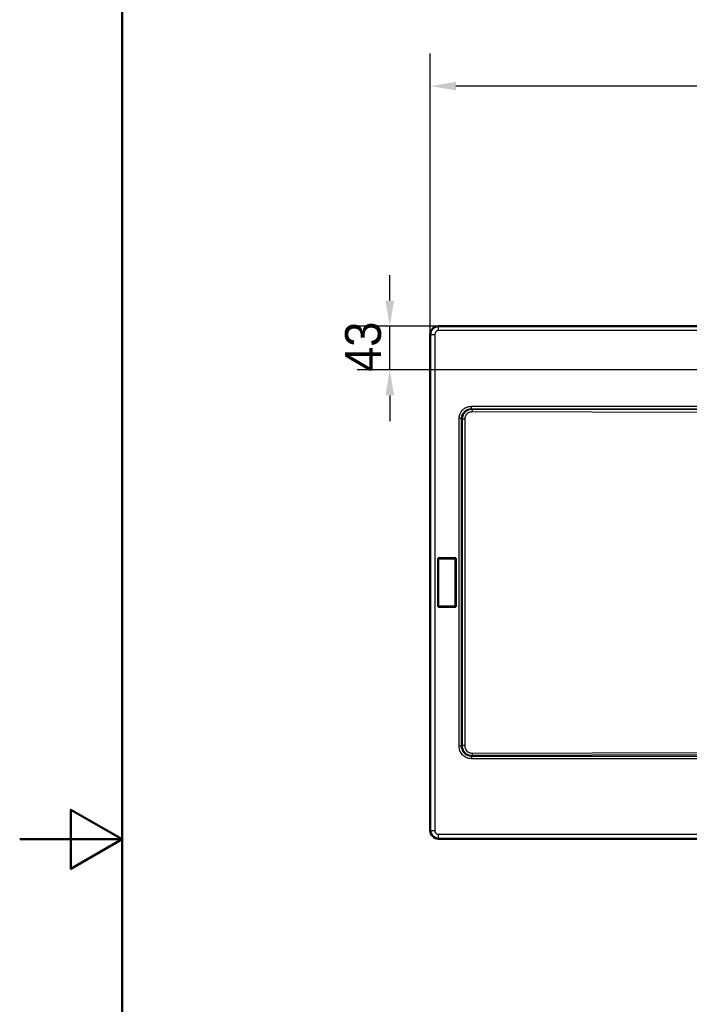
# Model space of a CAD drawing. Header units: millimetres. Extents: x 0 to 2100, y 0 to 2970.
# Tile 2 of 8: x 0 to 653, y 1324 to 2285. Entities that reach past the tile are written whole.
import ezdxf

# ---------------------------------------------------------------- set-up
doc = ezdxf.new("R2010")
doc.units = ezdxf.units.MM
doc.header["$LTSCALE"] = 10
doc.linetypes.add('CHAIN', pattern=[0.3543, 0.2362, -0.0295, 0.0591, -0.0295])
for name, color, linetype, lineweight in [('Center Mark(ISO)', 7, 'Continuous', 25), ('Dimensions(ISO)', 7, 'Continuous', 25), ('Sketch Geometry(ISO)', 7, 'Continuous', 50), ('Visible Edges(ISO)', 7, 'Continuous', 50), ('Visible Tangent Edges(ISO)', 7, 'Continuous', 25)]:
    doc.layers.add(name, color=color, linetype=linetype, lineweight=lineweight)
doc.styles.add('Text_3.5mm', font='arial.ttf', dxfattribs={"width": 0.9})
doc.dimstyles.new('KS-STANDARD', dxfattribs={"dimscale": 10, "dimtxt": 3.5, "dimasz": 2.5, "dimexe": 3.175, "dimexo": 0, "dimgap": 0.8, "dimtad": 1, "dimdec": 1, "dimrnd": 1e-08, "dimtxsty": 'Text_3.5mm', "dimcen": 0.09, "dimdle": 10, "dimclrd": 7, "dimclre": 7, "dimclrt": 7, "dimadec": 0, "dimazin": 2, "dimtfac": 0.714286, "dimtdec": 4, "dimtmove": 0, "dimatfit": 3, "dimfxl": 1, "dimtolj": 1, "dimlwd": 25, "dimlwe": 25, "dimarcsym": 0})

# ---------------------------------------------------------------- blocks, each defined once
blk = doc.blocks.new('*D5')
at = {"layer": 'Defpoints', "color": 0, "linetype": 'Continuous', "transparency": 16777216}
for p in [(400.35, 2219.84), (400.35, 1977.56), (1370.35, 1977.56)]:
    blk.add_point(p, dxfattribs=at)
at = {"layer": 'Dimensions(ISO)', "color": 7, "linetype": 'Continuous', "lineweight": 25, "transparency": 16777216}
for p, q in [((400.35, 1977.56), (400.35, 2251.59)), ((1370.35, 1977.56), (1370.35, 2251.59)), ((1345.35, 2219.84), (425.35, 2219.84))]:
    blk.add_line(p, q, dxfattribs=at)
at = {"layer": 'Dimensions(ISO)', "color": 7, "linetype": 'Continuous', "transparency": 16777216}
for points in [[(425.35, 2224.01), (425.35, 2215.68), (400.35, 2219.84)], [(1345.35, 2224.01), (1345.35, 2215.68), (1370.35, 2219.84)]]:
    blk.add_solid(points, dxfattribs=at)
at = {"layer": 'Dimensions(ISO)', "color": 7, "linetype": 'Continuous', "lineweight": 25, "transparency": 16777216, "insert": (850.61, 2245.71), "char_height": 35, "attachment_point": 4, "style": 'Text_3.5mm'}
blk.add_mtext('\\A1;970', dxfattribs=at)
blk = doc.blocks.new('*D13')
at = {"layer": 'Defpoints', "color": 0, "linetype": 'Continuous', "transparency": 16777216}
for p in [(360.82, 1985.56), (408.35, 1985.56), (652.85, 1943.06)]:
    blk.add_point(p, dxfattribs=at)
at = {"layer": 'Dimensions(ISO)', "color": 7, "linetype": 'Continuous', "lineweight": 25, "transparency": 16777216}
for p, q in [((360.82, 2010.56), (360.82, 2035.56)), ((408.35, 1985.56), (329.07, 1985.56)), ((360.82, 1943.06), (360.82, 1985.56)), ((652.85, 1943.06), (329.07, 1943.06)), ((360.82, 1918.06), (360.82, 1893.06))]:
    blk.add_line(p, q, dxfattribs=at)
at = {"layer": 'Dimensions(ISO)', "color": 7, "linetype": 'Continuous', "transparency": 16777216}
for points in [[(356.66, 2010.56), (364.99, 2010.56), (360.82, 1985.56)], [(356.66, 1918.06), (364.99, 1918.06), (360.82, 1943.06)]]:
    blk.add_solid(points, dxfattribs=at)
at = {"layer": 'Dimensions(ISO)', "color": 7, "linetype": 'Continuous', "lineweight": 25, "transparency": 16777216, "insert": (334.94, 1941.11), "char_height": 35, "attachment_point": 4, "rotation": 90, "style": 'Text_3.5mm'}
blk.add_mtext('\\A1;43', dxfattribs=at)
blk = doc.blocks.new('Borders Default Border')
at = {"layer": 'Sketch Geometry(ISO)', "flags": 128}
for points in [[(10, 10), (10, 287), (200, 287), (200, 10), (10, 10)], [(0, 148.5), (10, 148.5), (5, 151.387), (5, 145.613), (10, 148.5)]]:
    blk.add_lwpolyline(points, dxfattribs=at)

msp = doc.modelspace()

# ---------------------------------------------------------------- linework, layer by layer
at = {"layer": 'Center Mark(ISO)', "linetype": 'CHAIN', "ltscale": 9.445163}
msp.add_line((737.853, 1943.059), (652.853, 1943.059), dxfattribs=at)
at = {"layer": 'Visible Edges(ISO)'}
for p, q in [((408.353, 1985.559), (1362.353, 1985.559)), ((400.353, 1493.559), (400.353, 1977.559)), ((407.937, 1759.235), (408.113, 1759.059)), ((407.937, 1711.883), (407.937, 1759.235)), ((407.937, 1759.235), (425.139, 1759.235)), ((408.113, 1759.059), (424.963, 1759.059)), ((408.113, 1712.059), (408.113, 1759.059)), ((424.963, 1759.059), (425.139, 1759.235)), ((424.963, 1759.059), (424.963, 1712.059)), ((425.139, 1759.235), (425.139, 1711.883)), ((407.937, 1711.883), (408.113, 1712.059)), ((425.139, 1711.883), (407.937, 1711.883)), ((424.963, 1712.059), (408.113, 1712.059)), ((425.139, 1711.883), (424.963, 1712.059)), ((1362.353, 1485.559), (408.353, 1485.559))]:
    msp.add_line(p, q, dxfattribs=at)
for centre, start, end in [((408.353, 1977.559), 89.999999, 180.000001), ((408.353, 1493.559), 180, 270.000001)]:
    msp.add_arc(centre, 8, start, end, dxfattribs=at)
at = {"layer": 'Visible Tangent Edges(ISO)'}
for p, q in [((408.353, 1985.559), (408.353, 1985.26)), ((1362.353, 1985.26), (408.353, 1985.26)), ((408.353, 1981.269), (408.353, 1985.26)), ((1362.353, 1981.269), (408.353, 1981.269)), ((400.652, 1977.559), (400.353, 1977.559)), ((400.652, 1977.559), (400.652, 1493.559)), ((400.652, 1977.559), (404.643, 1977.559)), ((404.643, 1977.559), (404.643, 1493.559)), ((440.509, 1905.062), (440.509, 1907.477)), ((440.509, 1907.477), (880.703, 1907.477)), ((440.509, 1905.062), (441.149, 1904.423)), ((440.509, 1905.062), (880.703, 1905.062)), ((881.247, 1903.397), (441.149, 1904.423)), ((430.85, 1895.403), (428.435, 1895.403)), ((428.435, 1575.715), (428.435, 1895.403)), ((430.85, 1575.715), (430.85, 1895.403)), ((430.85, 1895.403), (431.473, 1894.78)), ((431.473, 1894.78), (431.473, 1576.338)), ((433.866, 1894.78), (431.473, 1894.78)), ((433.866, 1894.78), (433.866, 1576.338)), ((881.225, 1900.982), (441.127, 1902.008)), ((430.85, 1575.715), (428.435, 1575.715)), ((431.473, 1576.338), (430.85, 1575.715)), ((433.866, 1576.338), (431.473, 1576.338)), ((441.149, 1566.695), (440.509, 1566.055)), ((440.509, 1566.055), (440.509, 1563.641)), ((440.509, 1566.055), (880.703, 1566.055)), ((441.127, 1569.11), (881.225, 1570.135)), ((881.247, 1567.721), (441.149, 1566.695)), ((880.703, 1563.641), (440.509, 1563.641)), ((400.652, 1493.559), (400.353, 1493.559)), ((400.652, 1493.559), (404.643, 1493.559)), ((408.353, 1485.858), (408.353, 1489.848)), ((408.353, 1489.848), (1362.353, 1489.848)), ((408.353, 1485.858), (408.353, 1485.559)), ((408.353, 1485.858), (1362.353, 1485.858))]:
    msp.add_line(p, q, dxfattribs=at)
for centre, start, end in [((408.353, 1977.559), 89.999999, 180), ((408.353, 1493.559), 180, 270.000001)]:
    msp.add_arc(centre, 7.701, start, end, dxfattribs=at)
for centre, major_axis, start_param, end_param in [((441.149, 1902.008), (0.006, 2.5), 0.2618095, 1.5708162), ((441.149, 1569.11), (0.006, -2.5), 4.7123691, 6.0213758)]:
    msp.add_ellipse(centre, major_axis=major_axis, ratio=0.0086953, start_param=start_param, end_param=end_param, dxfattribs=at)
for points, knots in [([(408.353, 1981.269), (407.539, 1981.269), (406.619, 1980.968), (405.919, 1980.359), (405.854, 1980.303), (405.791, 1980.244), (405.729, 1980.183), (405.007, 1979.46), (404.643, 1978.444), (404.643, 1977.559)], [0, 0, 0, 0, 0.4576199, 0.4576199, 0.4576199, 0.5, 0.5, 0.5, 1, 1, 1, 1]), ([(428.435, 1895.403), (428.435, 1896.646), (428.608, 1897.862), (428.983, 1899.081), (429.09, 1899.431), (429.213, 1899.777), (429.354, 1900.12), (429.703, 1900.972), (430.159, 1901.813), (430.774, 1902.65), (431.07, 1903.052), (431.393, 1903.439), (431.753, 1903.814), (432.443, 1904.533), (433.267, 1905.219), (434.326, 1905.836), (434.687, 1906.046), (435.064, 1906.24), (435.466, 1906.419), (435.961, 1906.639), (436.494, 1906.837), (437.082, 1907.004), (437.36, 1907.083), (437.645, 1907.153), (437.935, 1907.214), (438.758, 1907.385), (439.628, 1907.477), (440.509, 1907.477)], [0, 0, 0, 0, 0.25, 0.25, 0.25, 0.3217869, 0.3217869, 0.3217869, 0.5, 0.5, 0.5, 0.5856762, 0.5856762, 0.5856762, 0.75, 0.75, 0.75, 0.8059642, 0.8059642, 0.8059642, 0.875, 0.875, 0.875, 0.907607, 0.907607, 0.907607, 1, 1, 1, 1]), ([(430.85, 1895.403), (430.829, 1896.713), (431.059, 1898.02), (431.975, 1900.327), (432.623, 1901.342), (434.282, 1903.075), (435.303, 1903.78), (437.063, 1904.542), (437.734, 1904.748), (439.106, 1905.013), (439.807, 1905.073), (440.509, 1905.062)], [0, 0, 0, 0, 0.2542503, 0.2542503, 0.4871562, 0.4871562, 0.7271074, 0.7271074, 0.8637527, 0.8637527, 1, 1, 1, 1]), ([(441.149, 1904.423), (439.746, 1904.403), (438.335, 1904.087), (435.968, 1902.975), (434.975, 1902.261), (433.428, 1900.632), (432.832, 1899.755), (432.098, 1898.178), (431.873, 1897.516), (431.566, 1896.163), (431.484, 1895.47), (431.473, 1894.78)], [0, 0, 0, 0, 0.2810579, 0.2810579, 0.5176915, 0.5176915, 0.7239988, 0.7239988, 0.8617784, 0.8617784, 1, 1, 1, 1]), ([(441.127, 1902.008), (440.059, 1902.01), (438.989, 1901.789), (438.013, 1901.343), (437.277, 1901.007), (436.595, 1900.543), (436.01, 1899.972), (435.948, 1899.911), (435.886, 1899.849), (435.826, 1899.785), (435.288, 1899.219), (434.843, 1898.558), (434.518, 1897.84), (434.302, 1897.363), (434.138, 1896.861), (434.029, 1896.347), (433.958, 1896.015), (433.911, 1895.677), (433.886, 1895.338), (433.872, 1895.152), (433.866, 1894.966), (433.866, 1894.78)], [0, 0, 0, 0, 0.2849791, 0.2849791, 0.2849791, 0.5, 0.5, 0.5, 0.5230219, 0.5230219, 0.5230219, 0.7280655, 0.7280655, 0.7280655, 0.8640185, 0.8640185, 0.8640185, 0.9519705, 0.9519705, 0.9519705, 1, 1, 1, 1]), ([(440.509, 1563.641), (439.322, 1563.641), (438.115, 1563.821), (437.082, 1564.114), (436.634, 1564.241), (436.201, 1564.392), (435.792, 1564.559), (434.221, 1565.204), (433.05, 1566.046), (432.098, 1566.958), (430.939, 1568.07), (430.16, 1569.242), (429.587, 1570.467), (429.555, 1570.535), (429.524, 1570.603), (429.493, 1570.671), (429.291, 1571.127), (429.121, 1571.584), (428.982, 1572.036), (428.87, 1572.401), (428.775, 1572.77), (428.698, 1573.141), (428.521, 1573.991), (428.435, 1574.853), (428.435, 1575.715)], [0, 0, 0, 0, 0.125, 0.125, 0.125, 0.1792922, 0.1792922, 0.1792922, 0.3877436, 0.3877436, 0.3877436, 0.6417083, 0.6417083, 0.6417083, 0.6558257, 0.6558257, 0.6558257, 0.75, 0.75, 0.75, 0.825982, 0.825982, 0.825982, 1, 1, 1, 1]), ([(440.509, 1566.055), (439.199, 1566.035), (437.892, 1566.264), (435.585, 1567.181), (434.57, 1567.829), (432.838, 1569.488), (432.132, 1570.509), (431.37, 1572.269), (431.164, 1572.94), (430.899, 1574.312), (430.839, 1575.013), (430.85, 1575.715)], [0, 0, 0, 0, 0.2542503, 0.2542503, 0.4871562, 0.4871562, 0.7271074, 0.7271074, 0.8637527, 0.8637527, 1, 1, 1, 1]), ([(431.473, 1576.338), (431.495, 1574.934), (431.815, 1573.522), (432.938, 1571.158), (433.657, 1570.168), (435.293, 1568.629), (436.173, 1568.038), (438.386, 1567.019), (439.771, 1566.715), (441.149, 1566.695)], [0, 0, 0, 0, 0.28112262, 0.28112262, 0.51779472, 0.51779472, 0.7240265, 0.7240265, 1, 1, 1, 1]), ([(433.866, 1576.338), (433.866, 1575.268), (434.094, 1574.192), (434.542, 1573.226), (434.795, 1572.679), (435.118, 1572.167), (435.495, 1571.708), (435.657, 1571.511), (435.829, 1571.323), (436.01, 1571.146), (436.044, 1571.112), (436.078, 1571.08), (436.113, 1571.047), (436.686, 1570.509), (437.35, 1570.07), (438.065, 1569.751), (439.026, 1569.321), (440.079, 1569.108), (441.127, 1569.11)], [0, 0, 0, 0, 0.2765404, 0.2765404, 0.2765404, 0.4329183, 0.4329183, 0.4329183, 0.5, 0.5, 0.5, 0.5125571, 0.5125571, 0.5125571, 0.7205703, 0.7205703, 0.7205703, 1, 1, 1, 1]), ([(404.643, 1493.559), (404.643, 1492.745), (404.944, 1491.825), (405.553, 1491.124), (405.609, 1491.06), (405.668, 1490.996), (405.729, 1490.935), (406.452, 1490.213), (407.468, 1489.848), (408.353, 1489.848)], [0, 0, 0, 0, 0.457619, 0.457619, 0.457619, 0.4999999, 0.4999999, 0.4999999, 1, 1, 1, 1])]:
    msp.add_open_spline(points, degree=3, knots=knots, dxfattribs=at)

# ---------------------------------------------------------------- block references
at = {"xscale": 10, "yscale": 10, "zscale": 10}
msp.add_blockref('Borders Default Border', (0, 0), dxfattribs=at)

# ---------------------------------------------------------------- dimensions: what is measured, and where the dimension line sits
at = {"layer": 'Dimensions(ISO)', "color": 7, "linetype": 'Continuous', "lineweight": 25}
for base, p1, p2, angle, override, picture, middle in [((400.353, 2219.842), (1370.353, 1977.559), (400.353, 1977.559), 180, {"dimgap": 0.8, "dimdec": 1, "dimtol": 0, "dimlim": 0, "dimtp": 0, "dimtm": 0, "dimtdec": 4, "dimtofl": 0, "dimatfit": 1}, '*D5', (885.353, 2219.842)), ((360.822361, 1985.558927), (652.853135, 1943.058926), (408.353135, 1985.558927), 90, {"dimgap": 0.8, "dimdec": 0, "dimtol": 0, "dimlim": 0, "dimtp": 0, "dimtm": 0, "dimtdec": 4, "dimtofl": 1, "dimatfit": 1}, '*D13', (360.822361, 1964.308926))]:
    dim = msp.add_linear_dim(base=base, p1=p1, p2=p2, angle=angle, dimstyle='KS-STANDARD', override=override, dxfattribs=at)
    dim.commit()
    dim.dimension.update_dxf_attribs({"geometry": picture, "text_midpoint": middle, "dimtype": 160})

doc.saveas('drawing.dxf')
